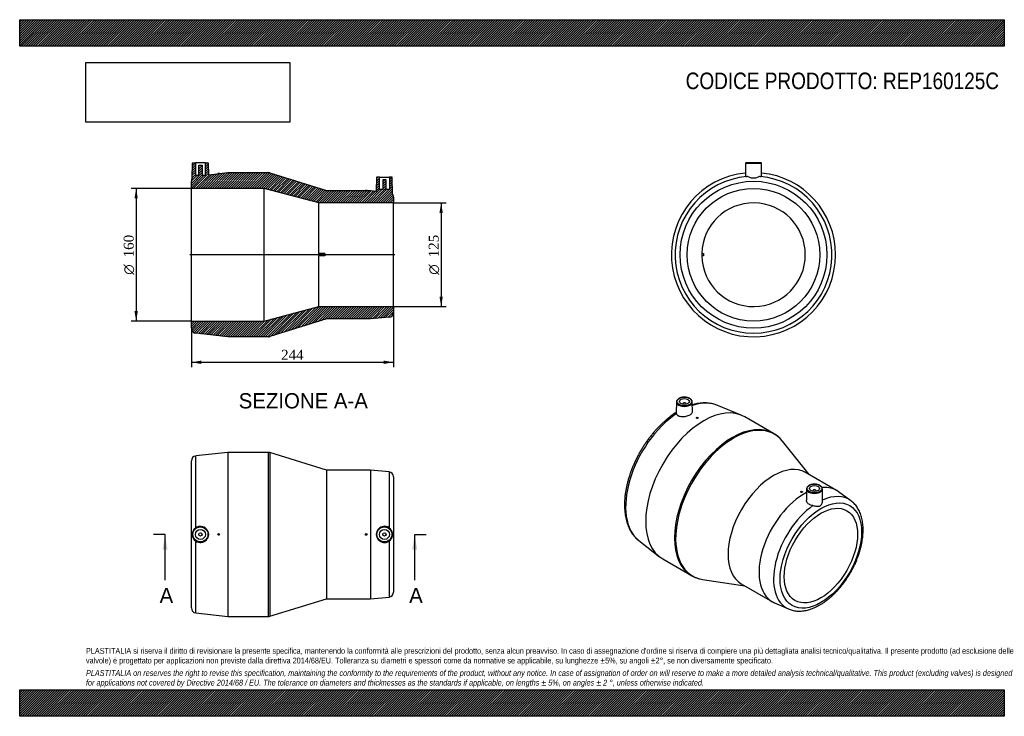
# Model space of a CAD drawing. Header units: millimetres. Extents: x 0 to 1188, y 0 to 840.
import ezdxf
from ezdxf.enums import TextEntityAlignment as Align
from ezdxf.lldxf.tags import DXFTag

# ---------------------------------------------------------------- set-up
doc = ezdxf.new("R2010")
doc.units = ezdxf.units.MM
doc.header["$LTSCALE"] = 4
for name, color, linetype in [('Default', 7, 'Continuous'), ('DV4_Default', 7, 'Continuous'), ('REP160125C', 7, 'Continuous')]:
    doc.layers.add(name, color=color, linetype=linetype)
doc.styles.add('SEACAD_Solid_Edge_ANSI', font='seans.ttf')
doc.styles.add('SEACAD_Solid_Edge_ANSI1_Symbols', font='semeca1.ttf')
doc.styles.add('SEACAD_Times_New_Roman', font='times.ttf')
tags = doc.linetypes.add('CENTER2', pattern=[28.575, 19.05, -3.175, 3.175, -3.175]).pattern_tags.tags
tags[10:11] = [DXFTag(74, 4), DXFTag(75, 0), DXFTag(340, '0'), DXFTag(46, 0.0), DXFTag(50, 0.0), DXFTag(44, 0.0), DXFTag(45, 0.0)]
tags[8:9] = [DXFTag(74, 4), DXFTag(75, 0), DXFTag(340, '0'), DXFTag(46, 0.0), DXFTag(50, 0.0), DXFTag(44, 0.0), DXFTag(45, 0.0)]
tags[6:7] = [DXFTag(74, 4), DXFTag(75, 0), DXFTag(340, '0'), DXFTag(46, 0.0), DXFTag(50, 0.0), DXFTag(44, 0.0), DXFTag(45, 0.0)]
tags[4:5] = [DXFTag(74, 4), DXFTag(75, 0), DXFTag(340, '0'), DXFTag(46, 0.0), DXFTag(50, 0.0), DXFTag(44, 0.0), DXFTag(45, 0.0)]
doc.dimstyles.new('ANSImm', dxfattribs={"dimtxt": 12, "dimasz": 12, "dimexe": 6, "dimexo": 0, "dimgap": 3, "dimtad": 1, "dimdsep": 46, "dimtxsty": 'SEACAD_Times_New_Roman', "dimblk1": '_SE_FILLED', "dimblk2": '_SE_FILLED', "dimsah": 1, "dimcen": 6, "dimazin": 0, "dimtfac": 0.85, "dimtdec": 3, "dimtofl": 0, "dimtmove": 0, "dimatfit": 3, "dimfxl": 1, "dimarcsym": 0})
picture_1 = doc.add_image_def('image1.jpg', size_in_pixel=(4302, 1260))

# ---------------------------------------------------------------- blocks, each defined once
blk = doc.blocks.new('SE')
at = {"layer": 'REP160125C', "color": 7, "linetype": 'Continuous'}
for p, q in [((251.1, 318.3), (212.4, 313.9)), ((212.4, 227.3), (212.4, 313.9)), ((251.1, 318.3), (251.1, 120.3)), ((300.2, 318.3), (251.1, 318.3)), ((300.2, 120.3), (300.2, 318.3)), ((301.9, 318), (301.9, 120.6)), ((370.1, 296.8), (301.9, 318)), ((207.1, 130.6), (207.1, 307.9)), ((370.1, 296.8), (370.1, 141.8)), ((423.1, 296.8), (370.1, 296.8)), ((423.1, 296.8), (423.1, 141.8)), ((445.6, 294.8), (423.1, 296.8)), ((445.6, 294.8), (445.6, 227.4)), ((451.1, 288.8), (451.1, 149.8)), ((212.4, 124.7), (212.4, 211.3)), ((445.6, 211.2), (445.6, 143.8)), ((423.1, 141.8), (445.6, 143.8)), ((301.9, 120.6), (370.1, 141.8)), ((370.1, 141.8), (423.1, 141.8)), ((212.4, 124.7), (251.1, 120.3)), ((251.1, 120.3), (300.2, 120.3))]:
    blk.add_line(p, q, dxfattribs=at)
for centre, radius in [((218.1, 219.3), 9.51), ((218.1, 219.3), 9.01), ((440.1, 219.3), 9.51), ((440.1, 219.3), 9.01), ((218.1, 219.3), 6), ((218.1, 219.3), 2), ((240.1, 219.3), 1), ((418.1, 219.3), 1), ((440.1, 219.3), 6), ((440.1, 219.3), 2)]:
    blk.add_circle(centre, radius, dxfattribs=at)
for centre, radius, start, end in [((213.1, 307.9), 6, 96.4831, 180), ((300.2, 312.3), 6, 72.6933, 90), ((445.1, 288.8), 6, 0, 84.8978), ((218, 219.3), 9.75, 125.059, 234.941), ((218, 219.3), 9.78, 234.6725, 125.3275), ((440.1, 219.3), 9.81, 55.8051, 304.1949), ((440.1, 219.3), 9.78, 303.9337, 56.0663), ((445.1, 149.8), 6, 275.1022, 0), ((213.1, 130.6), 6, 180, 263.5169), ((300.2, 126.3), 6, 270, 287.3067)]:
    blk.add_arc(centre, radius, start, end, dxfattribs=at)
blk = doc.blocks.new('SE1')
at = {"layer": 'REP160125C', "color": 7, "linetype": 'Continuous'}
for p, q in [((792.5, 379.2), (792.2, 365.8)), ((800, 377), (800, 376.3)), ((804, 376.3), (804, 377)), ((811.7, 367.2), (811.5, 379.2)), ((870.7, 363.2), (841.3, 375.1)), ((816.5, 360), (816.5, 359.7)), ((818.5, 359.8), (818.5, 360)), ((909.5, 341.2), (874.8, 361.2)), ((952.5, 291.5), (920.3, 331.8)), ((985.7, 272.4), (948.2, 294)), ((949.5, 274.3), (949.2, 260.7)), ((968.8, 259.5), (968.5, 274.3)), ((942.4, 270.7), (942.4, 270.6)), ((944.4, 270.6), (944.4, 270.7)), ((957, 272), (957, 271.4)), ((961, 271.4), (961, 272)), ((1002.9, 259.9), (988.1, 270.8)), ((747, 211.8), (772, 192.3)), ((775.8, 189.7), (810.5, 169.7)), ((824, 165), (875, 157.3)), ((870.7, 159.8), (908.2, 138.1)), ((910.7, 136.9), (927.6, 129.4))]:
    blk.add_line(p, q, dxfattribs=at)
for centre, radius, start, end in [((891.2, 309.1), 36.9, 37.8024, 60.2138), ((829.3, 202.1), 37.4, 239.4511, 261.7094)]:
    blk.add_arc(centre, radius, start, end, dxfattribs=at)
for centre, major_axis in [((802, 379.6), (-9.01, 0)), ((802, 379.6), (-6, 0)), ((817.5, 360), (-1, 0)), ((959, 274.7), (-9.01, 0)), ((959, 274.7), (6, 0)), ((966.7, 193.8), (-34.8, -60.2)), ((943.4, 270.7), (1, 0)), ((966.7, 193.8), (-31.3, -54.1))]:
    blk.add_ellipse(centre, major_axis=major_axis, ratio=0.57735, dxfattribs=at)
for centre, major_axis, start_param, end_param in [((825.3, 275.5), (-49.5, -85.7), 3.141593, 6.283185), ((802, 379.2), (9.51, 0), 3.12925, 6.283185), ((802, 379.2), (9.51, 0), 3.08015, 3.12925), ((802, 377), (-2, 0), 2.451775, 6.283185), ((802, 377), (-2, 0), 0, 0.689817), ((802, 379.2), (9.51, 0), 0.012343, 0.029557), ((802, 379.2), (9.51, 0), 0, 0.012343), ((798, 291.3), (47.3, 81.9), 0.085371, 0.580388), ((798, 291.3), (47.3, 81.9), 0.08044, 0.085371), ((798, 291.3), (47.3, 81.9), 0.86983, 3.061153), ((860, 255.4), (49.5, 85.7), 0, 3.136643), ((861.3, 254.7), (-49.4, -85.5), 2.91944, 6.283185), ((860, 255.4), (49.5, 85.7), 6.282808, 6.283185), ((861.3, 254.7), (-49.4, -85.5), -3.365462, -3.363746), ((909.5, 226.9), (-38.8, -67.1), 3.141593, 6.283185), ((959, 274.3), (9.51, 0), 3.12925, 6.283185), ((959, 274.3), (9.51, 0), 3.080156, 3.12925), ((959, 272), (2, 0), 0, 3.83141), ((946.9, 205.3), (-38.8, -67.1), 3.078416, 3.530287), ((959, 274.3), (9.51, 0), 0.012343, 0.029519), ((959, 274.3), (9.51, 0), 0, 0.012343), ((946.9, 205.3), (-38.8, -67.1), 3.882859, 6.283185), ((959, 272), (2, 0), 5.593368, 6.283185), ((962.9, 196.1), (-37.7, -65.4), 3.078416, 3.816496), ((962.9, 196.1), (-37.7, -65.4), 4.034698, 6.346362), ((962.9, 196.1), (-37.7, -65.4), -3.207246, -3.204769), ((860, 255.4), (49.5, 85.7), 3.136643, 3.141593), ((861.3, 254.7), (-49.4, -85.5), 0, 0.220074), ((861.3, 254.7), (-49.4, -85.5), 0.220074, 0.222153), ((946.9, 205.3), (-38.8, -67.1), 0, 0.063177), ((962.9, 196.1), (-37.7, -65.4), 0.063177, 0.065194)]:
    blk.add_ellipse(centre, major_axis=major_axis, ratio=0.57735, start_param=start_param, end_param=end_param, dxfattribs=at)
for points, knots in [([(811.5, 379.3), (811.5, 379.4), (811.5, 379.8), (811.3, 380.5), (810.8, 381.4), (810.1, 382.2), (809.3, 382.9), (808.2, 383.5), (807, 384), (805.7, 384.4), (804.3, 384.7), (802.8, 384.9), (801.3, 384.9), (799.8, 384.7), (798.4, 384.5), (797.1, 384.1), (795.9, 383.6), (794.8, 382.9), (793.9, 382.2), (793.2, 381.4), (792.7, 380.5), (792.5, 379.9), (792.5, 379.6), (792.5, 379.5)], [0, 0, 0, 0, 0.015558, 0.065044, 0.114716, 0.165219, 0.216595, 0.268494, 0.320562, 0.372588, 0.42454, 0.476433, 0.5283, 0.58018, 0.632101, 0.684104, 0.736231, 0.788508, 0.840917, 0.893261, 0.945136, 0.996064, 1, 1, 1, 1]), ([(841, 375.2), (840.3, 375.5), (838.8, 376.1), (836.2, 376.8), (833.3, 377.4), (830.3, 377.8), (827.2, 377.9), (824.1, 377.9), (820.9, 377.6), (817.6, 377.1), (814.5, 376.4), (812.5, 375.9), (811.6, 375.6)], [0, 0, 0, 0, 0.0540338, 0.125349, 0.1969726, 0.2690071, 0.3415234, 0.4145572, 0.4881094, 0.56215, 0.6366252, 0.6984044, 0.6984044, 0.6984044, 0.6984044]), ([(792.2, 366.6), (791.5, 366.2), (789.8, 365.1), (786.9, 363), (783.6, 360.5), (780.3, 357.8), (777, 354.9), (773.8, 351.9), (770.7, 348.8), (767.6, 345.5), (764.7, 342.1), (761.8, 338.5), (759, 334.9), (756.2, 331.1), (753.6, 327.2), (751.1, 323.3), (748.7, 319.3), (746.5, 315.2), (744.3, 311), (742.3, 306.8), (740.4, 302.6), (738.7, 298.3), (737.1, 294), (735.6, 289.8), (734.3, 285.5), (733.2, 281.2), (732.2, 276.9), (731.4, 272.7), (730.7, 268.5), (730.2, 264.4), (729.9, 260.3), (729.7, 256.3), (729.8, 252.3), (730, 248.5), (730.3, 244.7), (730.9, 241.1), (731.6, 237.6), (732.5, 234.2), (733.6, 231), (734.8, 227.9), (736.2, 224.9), (737.8, 222.2), (739.5, 219.6), (741.4, 217.2), (743.4, 215), (745.3, 213.1), (746.5, 212.2), (747.1, 211.8)], [0.0065239, 0.0065239, 0.0065239, 0.0065239, 0.0198824, 0.0424936, 0.0650924, 0.0876763, 0.1102439, 0.1327948, 0.1553294, 0.1778488, 0.2003543, 0.2228475, 0.2453303, 0.2678047, 0.2902726, 0.3127361, 0.3351974, 0.3576586, 0.3801214, 0.4025877, 0.4250596, 0.4475393, 0.470029, 0.4925307, 0.5150464, 0.5375782, 0.5601277, 0.5826964, 0.6052854, 0.6278953, 0.6505256, 0.6731752, 0.695841, 0.7185184, 0.7411989, 0.7638697, 0.7865163, 0.8091202, 0.83166, 0.8541117, 0.8764507, 0.8986541, 0.9207039, 0.9425897, 0.9643115, 0.9858804, 1, 1, 1, 1]), ([(792.3, 365), (792.6, 364), (793.4, 363.2), (795.8, 361.9), (797.3, 361.5), (800.7, 361.3), (802.5, 361.5), (806, 362.3), (807.6, 362.9), (810.2, 364.4), (811.1, 365.2), (811.7, 366.4), (811.8, 366.8), (811.7, 367.2)], [0, 0, 0, 0, 0.125, 0.125, 0.25, 0.25, 0.375, 0.375, 0.5, 0.5, 0.625, 0.625, 0.681486, 0.681486, 0.681486, 0.681486]), ([(818.5, 359.8), (818.5, 359.8), (818.5, 359.7), (818.5, 359.7), (818.4, 359.6), (818.4, 359.6), (818.3, 359.5), (818.3, 359.5), (818.2, 359.4), (818.1, 359.4), (818, 359.3), (817.9, 359.3), (817.8, 359.3), (817.7, 359.3), (817.5, 359.3), (817.4, 359.3), (817.3, 359.3), (817.2, 359.3), (817.1, 359.3), (817, 359.3), (816.9, 359.3), (816.8, 359.4), (816.8, 359.4), (816.7, 359.4), (816.6, 359.5), (816.6, 359.5), (816.6, 359.6), (816.5, 359.6), (816.5, 359.7), (816.5, 359.7), (816.5, 359.7)], [0, 0, 0, 0, 0.0534651, 0.0534651, 0.0534651, 0.1069472, 0.1069472, 0.1069472, 0.1601912, 0.1601912, 0.1601912, 0.2133204, 0.2133204, 0.2133204, 0.2666166, 0.2666166, 0.2666166, 0.3202706, 0.3202706, 0.3202706, 0.3742887, 0.3742887, 0.3742887, 0.4285048, 0.4285048, 0.4285048, 0.4826789, 0.4826789, 0.4826789, 0.501089, 0.501089, 0.501089, 0.501089]), ([(952.3, 278.4), (952.1, 278.2), (951.6, 277.9), (950.9, 277.3), (950.2, 276.5), (949.7, 275.6), (949.5, 275), (949.5, 274.6), (949.5, 274.6)], [0, 0, 0, 0, 0.115288, 0.334215, 0.55315, 0.770122, 0.983139, 1, 1, 1, 1]), ([(968.4, 274.4), (968.4, 274.5), (968.4, 274.9), (968.2, 275.6), (967.8, 276.4), (967.1, 277.2), (966.3, 278), (965.2, 278.6), (964, 279.1), (962.7, 279.5), (961.3, 279.8), (959.8, 279.9), (958.3, 280), (956.8, 279.8), (955.4, 279.6), (954.1, 279.2), (953, 278.7), (952.5, 278.5), (952.3, 278.4)], [0, 0, 0, 0, 0.020582, 0.085613, 0.15089, 0.21726, 0.284775, 0.352977, 0.421402, 0.48977, 0.558041, 0.626235, 0.694394, 0.762571, 0.830801, 0.899141, 0.967642, 1, 1, 1, 1]), ([(944.4, 270.6), (944.4, 270.6), (944.4, 270.6), (944.4, 270.6), (944.4, 270.5), (944.4, 270.4), (944.3, 270.4), (944.3, 270.3), (944.3, 270.3), (944.2, 270.2), (944.1, 270.2), (944, 270.1), (943.9, 270.1), (943.8, 270), (943.7, 270), (943.6, 270), (943.5, 270), (943.4, 270), (943.3, 270), (943.2, 270), (943.1, 270), (943, 270), (942.9, 270.1), (942.8, 270.1), (942.7, 270.2), (942.6, 270.2), (942.5, 270.3), (942.5, 270.3), (942.5, 270.4), (942.4, 270.4), (942.4, 270.5), (942.4, 270.5), (942.4, 270.5), (942.4, 270.6)], [0.3750921, 0.3750921, 0.3750921, 0.3750921, 0.3759165, 0.3759165, 0.3759165, 0.4296218, 0.4296218, 0.4296218, 0.4833272, 0.4833272, 0.4833272, 0.5370286, 0.5370286, 0.5370286, 0.5907282, 0.5907282, 0.5907282, 0.6444309, 0.6444309, 0.6444309, 0.6981369, 0.6981369, 0.6981369, 0.7518412, 0.7518412, 0.7518412, 0.8055414, 0.8055414, 0.8055414, 0.8592416, 0.8592416, 0.8592416, 0.8750637, 0.8750637, 0.8750637, 0.8750637]), ([(957.1, 254), (955.4, 254.2), (953.7, 254.8), (951.1, 256.4), (950.1, 257.4), (949.3, 259.3), (949.1, 260), (949.2, 260.7)], [0, 0, 0, 0, 0.125, 0.125, 0.25, 0.25, 0.3220748, 0.3220748, 0.3220748, 0.3220748]), ([(957.1, 254), (958.8, 253.8), (960.4, 253.5), (962.6, 253.3), (963.3, 253.3), (964.7, 253.4), (965.4, 253.6), (966.5, 254.3), (967, 254.7), (967.8, 255.9), (968.1, 256.5), (968.6, 257.8), (968.7, 258.4), (968.8, 259.2), (968.8, 259.3), (968.8, 259.5)], [0, 0, 0, 0, 0.25, 0.25, 0.375, 0.375, 0.5, 0.5, 0.625, 0.625, 0.75, 0.75, 0.875, 0.875, 0.9127448, 0.9127448, 0.9127448, 0.9127448]), ([(965.5, 134.3), (966.1, 134.7), (967.6, 135.5), (970.2, 137.2), (973.2, 139.4), (976.2, 141.7), (979.1, 144.2), (982, 146.8), (984.8, 149.6), (987.5, 152.5), (990.2, 155.6), (992.8, 158.8), (995.3, 162.1), (997.6, 165.5), (999.9, 169), (1002.1, 172.5), (1004.1, 176.2), (1006.1, 179.9), (1007.9, 183.6), (1009.5, 187.4), (1011, 191.3), (1012.4, 195.1), (1013.6, 198.9), (1014.7, 202.8), (1015.6, 206.6), (1016.4, 210.4), (1017, 214.1), (1017.4, 217.8), (1017.6, 221.5), (1017.7, 225.1), (1017.6, 228.6), (1017.3, 232), (1016.8, 235.3), (1016.2, 238.5), (1015.3, 241.5), (1014.4, 244.4), (1013.2, 247.2), (1011.8, 249.8), (1010.3, 252.2), (1008.7, 254.5), (1006.9, 256.5), (1005, 258.3), (1003.7, 259.3), (1003, 259.8)], [0, 0, 0, 0, 0.013265, 0.038215, 0.063147, 0.08806, 0.11295, 0.137815, 0.162655, 0.187472, 0.212267, 0.237043, 0.261804, 0.286553, 0.311293, 0.336028, 0.360762, 0.385499, 0.410241, 0.434991, 0.459755, 0.484535, 0.509335, 0.534159, 0.55901, 0.58389, 0.608803, 0.633748, 0.658724, 0.68373, 0.708758, 0.733798, 0.758827, 0.783822, 0.808752, 0.833579, 0.858263, 0.882765, 0.90705, 0.931097, 0.954903, 0.978482, 1, 1, 1, 1]), ([(927.7, 129.4), (928, 129.3), (928.9, 128.8), (930.9, 128.2), (933.4, 127.5), (936.1, 127.1), (938.8, 126.8), (941.6, 126.8), (944.5, 127), (947.4, 127.4), (950.4, 128), (953.4, 128.9), (956.5, 130), (959.5, 131.2), (962.6, 132.7), (964.4, 133.7), (965.5, 134.3)], [0, 0, 0, 0, 0.022268, 0.094785, 0.167552, 0.240752, 0.314529, 0.388975, 0.46413, 0.539977, 0.616455, 0.693468, 0.770906, 0.848653, 0.926606, 1, 1, 1, 1])]:
    blk.add_open_spline(points, degree=3, knots=knots, dxfattribs=at)
blk.add_open_spline([(792.3, 365), (792.2, 365.3), (792.2, 365.6), (792.2, 365.8)], degree=3, dxfattribs=at)
blk = doc.blocks.new('SE2')
at = {"layer": 'REP160125C', "color": 7, "linetype": 'Continuous'}
for p, q in [((875.9, 667.1), (875.6, 651.3)), ((875.9, 667.1), (894.9, 667.1)), ((894.4, 667.6), (876.4, 667.6)), ((895.2, 651.3), (894.9, 667.1)), ((822.9, 558.1), (824.9, 558.1)), ((824.9, 555.1), (822.9, 555.1)), ((824.9, 558.1), (824.9, 555.1))]:
    blk.add_line(p, q, dxfattribs=at)
for radius in [88.6, 80]:
    blk.add_circle((885.4, 556.6), radius, dxfattribs=at)
for centre, radius, start, end in [((876.4, 667.1), 0.5, 90, 179), ((894.4, 667.1), 0.5, 1, 90), ((885.4, 556.6), 99, 95.6332, 0), ((885.4, 556.6), 99, 0, 84.3668), ((885.4, 556.6), 94.6, 94.8376, 85.1624), ((885.4, 556.6), 62.5, 181.3752, 178.6248), ((885.4, 556.6), 62.5, 178.6248, 181.3752)]:
    blk.add_arc(centre, radius, start, end, dxfattribs=at)
for points, knots in [([(875.6, 651.3), (875.6, 651.3), (875.6, 651.3), (875.7, 651.2), (875.9, 651.1), (876.5, 651), (876.9, 650.9), (877.4, 650.9)], [0.858823, 0.858823, 0.858823, 0.858823, 0.875, 0.875, 0.9375, 0.9375, 1, 1, 1, 1]), ([(893.4, 650.9), (892.5, 650.8), (891.3, 650.3), (889.2, 649.6), (888.5, 649.3), (887, 648.9), (886.2, 648.8), (884.6, 648.8), (883.8, 648.9), (882.3, 649.3), (881.6, 649.6), (880.3, 650.1), (879.6, 650.3), (878.5, 650.7), (877.9, 650.8), (877.4, 650.9)], [0, 0, 0, 0, 0.25, 0.25, 0.375, 0.375, 0.5, 0.5, 0.625, 0.625, 0.75, 0.75, 0.875, 0.875, 1, 1, 1, 1]), ([(893.4, 650.9), (894.4, 650.9), (895.1, 651.1), (895.2, 651.3), (895.2, 651.3), (895.2, 651.3)], [0, 0, 0, 0, 0.125, 0.125, 0.1410915, 0.1410915, 0.1410915, 0.1410915])]:
    blk.add_open_spline(points, degree=3, knots=knots, dxfattribs=at)
blk = doc.blocks.new('SE4')
at = {"color": 7, "linetype": 'Continuous', "style": 'SEACAD_Solid_Edge_ANSI'}
blk.add_text('A', height=18.4, dxfattribs=at).set_placement((469.9, 154.9), align=Align.TOP_LEFT)
blk = doc.blocks.new('SE5')
at = {"color": 7, "linetype": 'Continuous', "style": 'SEACAD_Solid_Edge_ANSI'}
blk.add_text('A', height=18.4, dxfattribs=at).set_placement((168.8, 154.9), align=Align.TOP_LEFT)
blk = doc.blocks.new('SEANNOT_GROUP')
at = {"linetype": 'Continuous'}
blk.add_hatch(color=7, dxfattribs=at).paths.add_polyline_path([(479.6, 200.9), (476.6, 219.3), (473.5, 200.9)])
at = {"color": 7, "linetype": 'Continuous'}
blk.add_lwpolyline([(476.6, 164.1), (476.6, 219.3)], dxfattribs=at)
blk = doc.blocks.new('SEANNOT_GROUP1')
at = {"linetype": 'Continuous'}
blk.add_hatch(color=7, dxfattribs=at).paths.add_polyline_path([(178.5, 200.9), (175.4, 219.3), (172.4, 200.9)])
at = {"color": 7, "linetype": 'Continuous'}
blk.add_lwpolyline([(175.4, 164.1), (175.4, 219.3)], dxfattribs=at)
blk = doc.blocks.new('SE3')
at = {"layer": 'Default', "color": 7, "linetype": 'CENTER2'}
for p, q in [((175.4, 219.3), (161.6, 219.3)), ((476.6, 219.3), (490.4, 219.3))]:
    blk.add_line(p, q, dxfattribs=at)
at = {"layer": 'Default', "color": 7, "linetype": 'CENTER2', "const_width": 0.0001}
blk.add_lwpolyline([(476.6, 219.3), (175.4, 219.3)], dxfattribs=at)
at = {"layer": 'Default'}
for name in ['SEANNOT_GROUP1', 'SEANNOT_GROUP', 'SE5', 'SE4']:
    blk.add_blockref(name, (0, 0), dxfattribs=at)
blk = doc.blocks.new('SE6')
at = {"layer": 'REP160125C', "linetype": 'Continuous'}
h = blk.add_hatch(dxfattribs=at)
h.set_pattern_fill('LINE', scale=0.62992, angle=45, style=0)
edge = h.paths.add_edge_path()
edge.add_line((227.8, 653), (227.6, 667.1))
edge.add_arc((227.1, 667.1), 0.5, 1, 90)
edge.add_line((227.1, 667.6), (224.1, 667.6))
edge.add_line((224.1, 667.6), (224.1, 652.6))
edge.add_line((224.1, 652.6), (220.1, 652.6))
edge.add_line((220.1, 652.6), (220.1, 664.4))
edge.add_line((220.1, 664.4), (216.1, 664.4))
edge.add_line((216.1, 664.4), (216.1, 652.6))
edge.add_line((216.1, 652.6), (212.1, 652.6))
edge.add_line((212.1, 652.6), (212.1, 667.6))
edge.add_line((212.1, 667.6), (209.1, 667.6))
edge.add_arc((209.1, 667.1), 0.5, 90, 179)
edge.add_line((208.6, 667.1), (208.2, 648.8))
edge.add_arc((213.1, 645.2), 6, 143.579, 180)
edge.add_line((207.1, 645.2), (207.1, 636.6))
edge.add_line((207.1, 636.6), (295.1, 636.6))
edge.add_line((295.1, 636.6), (361.1, 619.1))
edge.add_line((361.1, 619.1), (451.1, 619.1))
edge.add_line((451.1, 619.1), (451.1, 626.1))
edge.add_arc((445.1, 626.1), 6, 0, 35.9491)
edge.add_line((449.9, 629.6), (449.6, 649.6))
edge.add_arc((449.1, 649.6), 0.5, 1, 90)
edge.add_line((449.1, 650.1), (446.1, 650.1))
edge.add_line((446.1, 650.1), (446.1, 635.1))
edge.add_line((446.1, 635.1), (442.1, 635.1))
edge.add_line((442.1, 635.1), (442.1, 646.9))
edge.add_line((442.1, 646.9), (438.1, 646.9))
edge.add_line((438.1, 646.9), (438.1, 635.1))
edge.add_line((438.1, 635.1), (434.1, 635.1))
edge.add_line((434.1, 635.1), (434.1, 650.1))
edge.add_line((434.1, 650.1), (431.1, 650.1))
edge.add_arc((431.1, 649.6), 0.5, 90, 179)
edge.add_line((430.6, 649.6), (430.3, 633.4))
edge.add_line((430.3, 633.4), (423.1, 634.1))
edge.add_line((423.1, 634.1), (419.1, 634.1))
edge.add_line((419.1, 634.1), (419.1, 634.2))
edge.add_line((419.1, 634.2), (417.1, 634.2))
edge.add_line((417.1, 634.2), (417.1, 634.1))
edge.add_line((417.1, 634.1), (370.1, 634.1))
edge.add_line((370.1, 634.1), (301.9, 655.3))
edge.add_arc((300.2, 649.6), 6, 72.6933, 90)
edge.add_line((300.2, 655.6), (251.1, 655.6))
edge.add_line((251.1, 655.6), (241.1, 654.5))
edge.add_line((241.1, 654.5), (241.1, 654.6))
edge.add_line((241.1, 654.6), (239.1, 654.6))
edge.add_line((239.1, 654.6), (239.1, 654.2))
edge.add_line((239.1, 654.2), (227.8, 653))
h = blk.add_hatch(dxfattribs=at)
h.set_pattern_fill('LINE', scale=0.62992, angle=45, style=0)
edge = h.paths.add_edge_path()
edge.add_line((451.1, 494.1), (361.1, 494.1))
edge.add_line((361.1, 494.1), (295.1, 476.6))
edge.add_line((295.1, 476.6), (207.1, 476.6))
edge.add_line((207.1, 476.6), (207.1, 467.9))
edge.add_arc((213.1, 467.9), 6, 180, 263.5169)
edge.add_line((212.4, 462), (251.1, 457.6))
edge.add_line((251.1, 457.6), (300.2, 457.6))
edge.add_arc((300.2, 463.6), 6, 270, 287.3067)
edge.add_line((301.9, 457.9), (370.1, 479.1))
edge.add_line((370.1, 479.1), (423.1, 479.1))
edge.add_line((423.1, 479.1), (445.6, 481.1))
edge.add_arc((445.1, 487.1), 6, 275.1022, 360)
edge.add_line((451.1, 487.1), (451.1, 494.1))
at = {"layer": 'DV4_Default', "color": 7, "linetype": 'CENTER2'}
blk.add_line((452.8, 556.6), (205.3, 556.6), dxfattribs=at)
at = {"layer": 'REP160125C', "color": 7, "linetype": 'Continuous'}
for p, q in [((208.2, 648.8), (208.6, 667.1)), ((209.1, 667.6), (212.1, 667.6)), ((224.1, 667.6), (212.1, 667.6)), ((212.1, 667.6), (212.1, 652.6)), ((224.1, 667.6), (227.1, 667.6)), ((224.1, 652.6), (224.1, 667.6)), ((227.6, 667.1), (227.8, 653)), ((216.1, 664.4), (220.1, 664.4)), ((216.1, 652.6), (216.1, 664.4)), ((220.1, 664.4), (220.1, 652.6)), ((227.8, 653), (239.1, 654.2)), ((239.1, 654.6), (239.1, 654.2)), ((241.1, 654.6), (239.1, 654.6)), ((241.1, 654.5), (251.1, 655.6)), ((241.1, 654.5), (241.1, 654.6)), ((251.1, 655.6), (300.2, 655.6)), ((301.9, 655.3), (370.1, 634.1)), ((207.1, 636.6), (207.1, 645.2)), ((212.1, 652.6), (216.1, 652.6)), ((220.1, 652.6), (224.1, 652.6)), ((430.6, 649.6), (430.3, 633.4)), ((434.1, 650.1), (431.1, 650.1)), ((434.1, 650.1), (446.1, 650.1)), ((434.1, 635.1), (434.1, 650.1)), ((438.1, 646.9), (438.1, 635.1)), ((442.1, 646.9), (438.1, 646.9)), ((442.1, 635.1), (442.1, 646.9)), ((446.1, 650.1), (446.1, 635.1)), ((449.1, 650.1), (446.1, 650.1)), ((449.9, 629.6), (449.6, 649.6)), ((207.1, 476.6), (207.1, 636.6)), ((295.1, 636.6), (207.1, 636.6)), ((295.1, 476.6), (295.1, 636.6)), ((361.1, 619.1), (295.1, 636.6)), ((370.1, 634.1), (417.1, 634.1)), ((417.1, 634.2), (417.1, 634.1)), ((419.1, 634.2), (417.1, 634.2)), ((419.1, 634.1), (419.1, 634.2)), ((419.1, 634.1), (423.1, 634.1)), ((423.1, 634.1), (430.3, 633.4)), ((438.1, 635.1), (434.1, 635.1)), ((446.1, 635.1), (442.1, 635.1)), ((361.1, 558.1), (361.1, 619.1)), ((451.1, 619.1), (361.1, 619.1)), ((451.1, 626.1), (451.1, 619.1)), ((451.1, 494.1), (451.1, 619.1)), ((368.1, 558.1), (361.1, 558.1)), ((361.1, 558.1), (361.1, 555.1)), ((361.1, 494.1), (361.1, 555.1)), ((368.1, 555.1), (361.1, 555.1)), ((368.1, 558.1), (368.1, 555.1)), ((295.1, 476.6), (361.1, 494.1)), ((361.1, 494.1), (451.1, 494.1)), ((451.1, 494.1), (451.1, 487.1)), ((207.1, 476.6), (295.1, 476.6)), ((207.1, 467.9), (207.1, 476.6)), ((370.1, 479.1), (301.9, 457.9)), ((423.1, 479.1), (370.1, 479.1)), ((445.6, 481.1), (423.1, 479.1)), ((251.1, 457.6), (212.4, 462)), ((300.2, 457.6), (251.1, 457.6))]:
    blk.add_line(p, q, dxfattribs=at)
for centre, radius, start, end in [((209.1, 667.1), 0.5, 90, 179), ((227.1, 667.1), 0.5, 1, 90), ((300.2, 649.6), 6, 72.6933, 90), ((213.1, 645.2), 6, 143.579, 180), ((431.1, 649.6), 0.5, 90, 179), ((449.1, 649.6), 0.5, 1, 90), ((445.1, 626.1), 6, 0, 35.9491), ((445.1, 487.1), 6, 275.1022, 0), ((213.1, 467.9), 6, 180, 263.5169), ((300.2, 463.6), 6, 270, 287.3067)]:
    blk.add_arc(centre, radius, start, end, dxfattribs=at)
blk = doc.blocks.new('GDimGGroup')
at = {"layer": 'Default', "linetype": 'Continuous'}
for points in [[(510.5, 607.1), (508.5, 619.1), (506.5, 607.1)], [(510.5, 506.1), (506.5, 506.1), (508.5, 494.1)]]:
    blk.add_hatch(color=7, dxfattribs=at).paths.add_polyline_path(points)
at = {"layer": 'Default', "color": 7, "linetype": 'Continuous'}
for p, q in [((451.1, 619.1), (514.5, 619.1)), ((508.5, 619.1), (508.5, 494.1)), ((451.1, 494.1), (514.5, 494.1))]:
    blk.add_line(p, q, dxfattribs=at)
for s, style, p in [('125', 'SEACAD_Times_New_Roman', (493.5, 553.4)), ('O', 'SEACAD_Solid_Edge_ANSI1_Symbols', (493.5, 532.5))]:
    blk.add_text(s, height=12, rotation=90, dxfattribs=dict(at, style=style)).set_placement(p, align=Align.TOP_LEFT)
blk = doc.blocks.new('GDimGGroup1')
at = {"layer": 'Default', "linetype": 'Continuous'}
for points in [[(138.5, 624.6), (142.5, 624.6), (140.5, 636.6)], [(138.5, 488.6), (140.5, 476.6), (142.5, 488.6)]]:
    blk.add_hatch(color=7, dxfattribs=at).paths.add_polyline_path(points)
at = {"layer": 'Default', "color": 7, "linetype": 'Continuous'}
for p, q in [((207.1, 636.6), (134.5, 636.6)), ((140.5, 636.6), (140.5, 476.6)), ((207.1, 476.6), (134.5, 476.6))]:
    blk.add_line(p, q, dxfattribs=at)
for s, style, p in [('160', 'SEACAD_Times_New_Roman', (125.5, 553.4)), ('O', 'SEACAD_Solid_Edge_ANSI1_Symbols', (125.5, 532.5))]:
    blk.add_text(s, height=12, rotation=90, dxfattribs=dict(at, style=style)).set_placement(p, align=Align.TOP_LEFT)
blk = doc.blocks.new('DMBLK23')
at = {"layer": 'Default', "linetype": 'Continuous'}
for points in [[(219.1, 424.9), (219.1, 428.9), (207.1, 426.9)], [(439.1, 424.9), (451.1, 426.9), (439.1, 428.9)]]:
    blk.add_hatch(color=7, dxfattribs=at).paths.add_polyline_path(points)
at = {"layer": 'Default', "color": 7, "linetype": 'Continuous'}
for p, q in [((451.1, 487.1), (451.1, 420.9)), ((207.1, 467.9), (207.1, 420.9)), ((207.1, 426.9), (451.1, 426.9))]:
    blk.add_line(p, q, dxfattribs=at)
at = {"layer": 'Default', "color": 7, "linetype": 'Continuous', "style": 'SEACAD_Times_New_Roman'}
blk.add_text('244', height=12, dxfattribs=at).set_placement((315.4, 441.9), align=Align.TOP_LEFT)
blk = doc.blocks.new('_SE_FILLED')
at = {"color": 0}
blk.add_line((0, 0), (-1, 0), dxfattribs=at)
blk.add_solid([(0, 0), (-1, -0.1665), (-1, 0.1665), (0, 0)], dxfattribs=at)

msp = doc.modelspace()

# ---------------------------------------------------------------- hatches: boundary and pattern name
at = {"layer": 'Default', "linetype": 'Continuous'}
h = msp.add_hatch(dxfattribs=at)
h.set_pattern_fill('LINE', scale=0.629921, angle=45, style=0)
h.paths.add_polyline_path([(1188, 808), (1188, 840), (0, 840), (0, 808)])
for points in [[(1188, 808), (1188, 840), (0, 840), (0, 808)], [(1188, 0), (1188, 32), (0, 32), (0, 0)]]:
    msp.add_hatch(color=7, dxfattribs=at).paths.add_polyline_path(points)
h = msp.add_hatch(dxfattribs=at)
h.set_pattern_fill('LINE', scale=0.629921, angle=45, style=0)
h.paths.add_polyline_path([(1188, 0), (1188, 32), (0, 32), (0, 0)])

# ---------------------------------------------------------------- linework, layer by layer
at = {"layer": 'Default', "color": 7, "linetype": 'Continuous'}
for p, q in [((0, 840), (1188, 840)), ((0, 808), (0, 840)), ((1188, 840), (1188, 808)), ((1188, 808), (0, 808)), ((0, 32), (1188, 32)), ((0, 0), (0, 32)), ((1188, 32), (1188, 0)), ((1188, 0), (0, 0))]:
    msp.add_line(p, q, dxfattribs=at)

# ---------------------------------------------------------------- block references
at = {"layer": 'Default'}
for name in ['SE6', 'SE2', 'GDimGGroup1', 'GDimGGroup', 'SE1', 'SE', 'SE3']:
    msp.add_blockref(name, (0, 0), dxfattribs=at)

# ---------------------------------------------------------------- texts
at = {"layer": 'Default', "color": 7, "linetype": 'Continuous', "style": 'SEACAD_Solid_Edge_ANSI'}
msp.add_text('SEZIONE A-A', height=18.4, dxfattribs=at).set_placement((264.262, 389.657), align=Align.TOP_LEFT)
at = {"layer": 'Default', "attachment_point": 1}
for s, insert, char_height, width in [('{\\fArial Narrow|b0||i0||c0|p34;\\C7;\\H20.;\\W1.;CODICE PRODOTTO: REP160125C}', (803.555, 776.254), 20, 379.20913), ("{\\fArial Narrow|b0||i0||c0|p34;\\C7;\\H7.;\\W1.;PLASTITALIA si riserva il diritto di revisionare la presente specifica, mantenendo la conformità alle prescrizioni del prodotto, senza alcun preavviso. In caso di assegnazione d'ordine si riserva di compiere una più dettagliata analisi tecnico/qualitativa. Il presente prodotto (ad esclusione delle \\P}{\\fArial Narrow|b0||i0||c0|p34;\\C7;\\H7.;\\W1.;valvole) è progettato per applicazioni non previste dalla direttiva 2014/68/EU. Tolleranza su diametri e spessori come da normative se applicabile, su lunghezze ±5%, su angoli ±2°, se non diversamente specificato.\\P}{\\fArial Narrow|b0||i0||c0|p34;\\C7;\\H2.;\\W1.;   \\P}{\\fArial Narrow|b0||i1||c0|p34;\\C7;\\H7.;\\W1.;PLASTITALIA on reserves the right to revise this specification, maintaining the conformity to the requirements of the product, without any notice. In case of assignation of order on will reserve to make a more detailed analysis technical/qualitative. This product (excluding valves) is designed \\P}{\\fArial Narrow|b0||i1||c0|p34;\\C7;\\H7.;\\W1.;for applications not covered by Directive 2014/68 / EU. The tolerance on diameters and thicknesses as the standards if applicable, on lengths ± 5%, on angles ± 2 °, unless otherwise indicated.\\P}", (80, 82.409), 7, 1028)]:
    msp.add_mtext(s, dxfattribs=dict(at, insert=insert, char_height=char_height, width=width))

# ---------------------------------------------------------------- dimensions: what is measured, and where the dimension line sits
at = {"layer": 'Default', "color": 7, "linetype": 'Continuous'}
dim = msp.add_linear_dim(base=(451.072, 426.926), p1=(207.072, 476.592), p2=(451.072, 494.092), text='\\A1;<>', dimstyle='ANSImm', dxfattribs=at)
dim.commit()
dim.dimension.update_dxf_attribs({"geometry": 'DMBLK23', "text_midpoint": (329.072, 426.926), "dimtype": 160})

# ---------------------------------------------------------------- pictures from other files: only their frames are drawn
image = msp.add_image(picture_1, insert=(80, 716.413), size_in_units=(245.829, 72))
image.dxf.flags = 7

doc.saveas('drawing.dxf')
